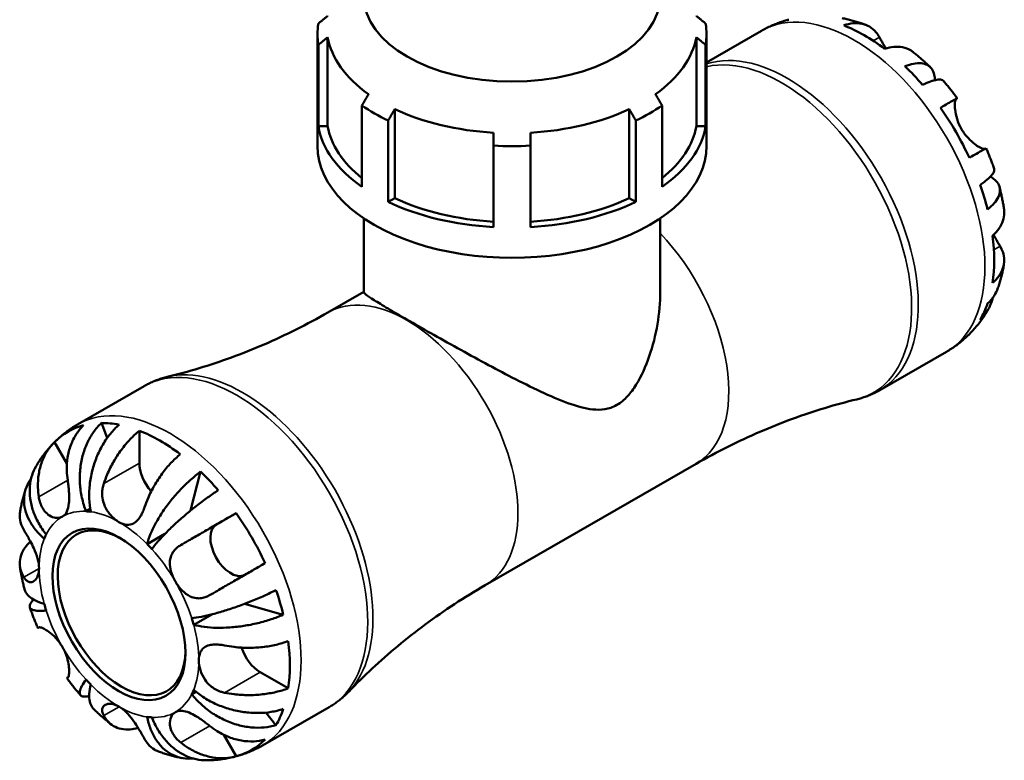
# Model space of a CAD drawing. Header units: millimetres. Extents: x 0 to 907, y 0 to 785.
# Tile 9 of 11: x 587 to 696, y 471 to 553. Entities that reach past the tile are written whole.
import ezdxf

# ---------------------------------------------------------------- set-up
doc = ezdxf.new("R2010")
doc.units = ezdxf.units.MM
doc.layers.add('Visible (ISO)', color=7, linetype='Continuous', lineweight=50)
doc.layers.add('Visible Narrow (ISO)', color=7, linetype='Continuous', lineweight=35)

msp = doc.modelspace()

# ---------------------------------------------------------------- linework, layer by layer
at = {"layer": 'Visible (ISO)'}
for p, q in [((663.143, 547.833), (669.218, 551.332)), ((620.093, 538.597), (620.093, 550.963)), ((621.221, 550.62), (621.221, 540.769)), ((662.015, 540.769), (662.015, 550.62)), ((663.143, 538.597), (663.143, 550.963)), ((620.191, 540.769), (620.191, 549.782)), ((663.045, 540.769), (663.045, 549.782)), ((625.017, 534.059), (625.017, 543.072)), ((628.645, 542.66), (628.645, 532.809)), ((654.591, 532.809), (654.591, 542.66)), ((658.219, 534.059), (658.219, 543.072)), ((621.221, 540.769), (620.191, 540.769)), ((627.916, 532.389), (627.916, 541.403)), ((655.32, 532.389), (655.32, 541.403)), ((663.045, 540.769), (662.015, 540.769)), ((639.568, 529.61), (639.568, 538.624)), ((643.668, 529.61), (643.668, 538.624)), ((628.645, 532.809), (627.916, 532.389)), ((655.32, 532.389), (654.591, 532.809)), ((625.218, 530.569), (625.218, 522.415)), ((658.018, 530.569), (658.018, 522.415)), ((621.255, 520.163), (625.218, 522.445)), ((682.309, 511.558), (689.678, 515.802)), ((593.558, 507.762), (600.927, 512.005)), ((596.839, 506.276), (596.191, 507.921)), ((600.394, 503.484), (600.394, 507.069)), ((592.379, 503.447), (591.014, 505.811)), ((638.646, 489.963), (661.981, 503.4)), ((606.063, 498.23), (607.169, 502.535)), ((594.489, 498.148), (594.954, 498.416)), ((608.906, 496.672), (611.099, 497.945)), ((601.25, 494.505), (603.212, 495.634)), ((616.312, 486.699), (612.007, 487.89)), ((606.401, 485.583), (608.4, 486.735)), ((616.859, 478.551), (613.758, 480.336)), ((606.185, 477.891), (606.651, 478.159)), ((614.018, 472.232), (621.387, 476.475)), ((615.503, 474.473), (614.395, 475.865)), ((611.099, 471.023), (609.722, 473.408))]:
    msp.add_line(p, q, dxfattribs=at)
for centre, major_axis, ratio, start_param, end_param in [((641.618, 555.153), (16.4, 0), 0.5758617, 3.1415927, 6.2831853), ((680.58, 534.218), (-10.15, 17.625), 0.5780931, 6.1271244, 6.13806), ((641.618, 550.963), (-21.525, 0), 0.5758617, 6.1878026, 6.378568), ((641.618, 550.963), (21.525, 0), 0.5758617, 6.1878026, 6.378568), ((680.58, 534.218), (-10.15, 17.625), 0.5780931, 5.3417263, 5.6577154), ((641.618, 551.801), (-20.5, 0), 0.5758617, 0.1001674, 0.6852307), ((641.618, 551.801), (20.5, 0), 0.5758617, 5.5979546, 6.1830179), ((680.58, 534.218), (-10.15, 17.625), 0.5780931, 5.0334599, 5.1805837), ((641.618, 550.963), (21.525, 0), 0.5758617, 3.8316082, 4.0223735), ((641.618, 551.801), (-20.5, 0), 0.5758617, 0.8855656, 1.4706289), ((641.618, 551.801), (-20.5, 0), 0.5758617, 1.6709637, 2.2560271), ((641.618, 550.963), (21.525, 0), 0.5758617, 5.4024045, 5.5931698), ((680.58, 534.218), (-10.15, 17.625), 0.5780931, 4.5563281, 4.8723173), ((641.618, 541.949), (-21.525, 0), 0.5758617, 0.0953827, 0.6900155), ((641.618, 541.949), (-20.5, 0), 0.5758617, 0.1001674, 0.6269887), ((641.618, 541.949), (20.5, 0), 0.5758617, 5.6561966, 6.1830179), ((641.618, 541.949), (21.525, 0), 0.5758617, 5.5931698, 6.1878026), ((641.618, 538.597), (-21.525, 0), 0.5758617, 0, 3.1415927), ((641.618, 550.963), (21.525, 0), 0.5758617, 4.6170063, 4.8077716), ((680.58, 534.218), (-10.15, 17.625), 0.5780931, 4.2480617, 4.3951855), ((641.618, 541.949), (20.5, 0), 0.5758617, 4.0271582, 4.6122216), ((641.618, 541.949), (20.5, 0), 0.5758617, 4.8125564, 5.3976197), ((641.618, 541.949), (21.525, 0), 0.5758617, 4.0223735, 4.6170063), ((641.618, 541.949), (21.525, 0), 0.5758617, 4.8077716, 5.4024045), ((680.58, 534.218), (-10.15, 17.625), 0.5780931, 3.7709299, 4.0869191), ((680.58, 534.218), (10.15, -17.625), 0.5780931, 0.3210709, 0.4681947), ((680.58, 534.218), (10.15, -17.625), 0.5780931, 0.1451253, 0.1599283), ((602.656, 489.345), (-10.15, 17.625), 0.5780931, 6.1271244, 6.4431136), ((602.656, 489.345), (-10.15, 17.625), 0.5780931, 5.818858, 5.9659818), ((602.656, 489.345), (10.15, -17.625), 0.5780931, 2.2001336, 2.5161228), ((602.656, 502.181), (-1.597, 2.773), 0.5780931, 0.7873319, 1.9236211), ((602.656, 489.345), (10.15, -17.625), 0.5780931, 1.8918672, 2.038991), ((598.131, 486.739), (-6.238, 10.832), 0.5780931, 5.8604145, 5.9244254), ((602.656, 489.345), (10.15, -17.625), 0.5780931, 1.4147354, 1.7307246), ((598.421, 486.906), (4.99, -8.666), 0.5780931, 2.3744779, 7.0503001), ((610.506, 493.901), (1.597, -2.773), 0.5780931, 3.1435264, 6.2192539), ((598.131, 486.739), (-6.238, 10.832), 0.5780931, 0.3626273, 0.4266383), ((598.131, 486.739), (6.238, -10.832), 0.5780931, 1.9334237, 1.9974346), ((602.656, 489.345), (10.15, -17.625), 0.5780931, 1.1064691, 1.2535929), ((598.131, 486.739), (-6.238, 10.832), 0.5780931, 1.1480255, 1.2120364), ((598.131, 486.739), (6.238, -10.832), 0.5780931, 1.1480255, 1.2120364), ((602.656, 489.345), (10.15, -17.625), 0.5780931, 0.6293373, 0.9453265), ((613.758, 482.952), (-1.597, 2.773), 0.5780931, 1.2145891, 2.3581282), ((598.131, 486.739), (-6.238, 10.832), 0.5780931, 1.9334237, 1.9974346), ((598.131, 486.739), (6.238, -10.832), 0.5780931, 0.3626273, 0.4266383), ((602.656, 489.345), (10.15, -17.625), 0.5780931, 0.3210709, 0.4681947), ((598.131, 486.739), (6.238, -10.832), 0.5780931, 5.8604145, 5.9244254), ((602.656, 489.345), (10.15, -17.625), 0.5780931, 6.1271244, 6.4431136)]:
    msp.add_ellipse(centre, major_axis=major_axis, ratio=ratio, start_param=start_param, end_param=end_param, dxfattribs=at)
msp.add_ellipse((598.131, 486.739), major_axis=(5.195, -9.021), ratio=0.5780931, dxfattribs=at)
for points, weights in [([(621.221, 552.981), (620.718, 552.573), (620.191, 552.143)], [1.53436807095, 1.50109242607, 1.46765641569]), ([(663.045, 552.143), (662.518, 552.573), (662.015, 552.981)], [1.46765641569, 1.50109242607, 1.53436807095]), ([(620.191, 549.782), (620.718, 550.212), (621.221, 550.62)], [1.46765641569, 1.50109242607, 1.53436807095]), ([(662.015, 550.62), (662.518, 550.212), (663.045, 549.782)], [1.53436807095, 1.50109242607, 1.46765641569]), ([(625.745, 544.33), (625.39, 543.717), (625.017, 543.072)], [1.53436807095, 1.50109242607, 1.46765641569]), ([(658.219, 543.072), (657.846, 543.717), (657.491, 544.33)], [1.46765641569, 1.50109242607, 1.53436807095]), ([(627.916, 541.403), (628.289, 542.047), (628.645, 542.66)], [1.46765641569, 1.50109242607, 1.53436807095]), ([(654.591, 542.66), (654.947, 542.047), (655.32, 541.403)], [1.53436807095, 1.50109242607, 1.46765641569]), ([(639.568, 540.055), (639.568, 539.357), (639.568, 538.624)], [1.53436807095, 1.50109242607, 1.46765641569]), ([(643.668, 538.624), (643.668, 539.357), (643.668, 540.055)], [1.46765641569, 1.50109242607, 1.53436807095])]:
    msp.add_rational_spline(points, weights, degree=2, dxfattribs=at)
for points, knots in [([(669.218, 551.332), (669.395, 551.433), (669.574, 551.531), (669.937, 551.716), (670.12, 551.804), (670.491, 551.971), (670.678, 552.049), (671.055, 552.196), (671.244, 552.265), (671.626, 552.393), (671.818, 552.452), (672.01, 552.506)], [5.49972085, 5.49972085, 5.49972085, 5.49972085, 5.52874591, 5.52874591, 5.55777097, 5.55777097, 5.58679603, 5.58679603, 5.61582108, 5.61582108, 5.64484614, 5.64484614, 5.64484614, 5.64484614]), ([(678.131, 552.734), (678.314, 552.699), (678.495, 552.661), (678.853, 552.58), (679.031, 552.536), (679.383, 552.442), (679.557, 552.393), (679.903, 552.288), (680.074, 552.233), (680.413, 552.118), (680.581, 552.058), (680.747, 551.996)], [5.96040276, 5.96040276, 5.96040276, 5.96040276, 5.99059331, 5.99059331, 6.02078385, 6.02078385, 6.0509744, 6.0509744, 6.08116494, 6.08116494, 6.11135549, 6.11135549, 6.11135549, 6.11135549]), ([(678.317, 551.942), (678.676, 552.063), (679.027, 552.136), (679.66, 552.196), (679.998, 552.184), (680.63, 552.056), (680.923, 551.94), (681.418, 551.648), (681.665, 551.444), (682.024, 551.024), (682.154, 550.832), (682.264, 550.63)], [0.1517835, 0.1517835, 0.1517835, 0.1517835, 0.29453183, 0.29453183, 0.44272575, 0.44272575, 0.59091966, 0.59091966, 0.74090906, 0.74090906, 0.84386421, 0.84386421, 0.84386421, 0.84386421]), ([(682.264, 550.63), (682.276, 550.609), (682.287, 550.588), (682.363, 550.451), (682.433, 550.325), (682.576, 550.076), (682.645, 549.957), (682.804, 549.689), (682.895, 549.538), (682.993, 549.384)], [-0.51941856, -0.51941856, -0.51941856, -0.51941856, -0.50814121, -0.50814121, -0.44746114, -0.44746114, -0.39689748, -0.39689748, -0.3384411, -0.3384411, -0.3384411, -0.3384411]), ([(685.996, 548.982), (685.897, 549.06), (685.796, 549.129), (685.449, 549.333), (685.156, 549.45), (684.524, 549.578), (684.185, 549.59), (683.552, 549.53), (683.202, 549.457), (682.842, 549.336)], [4.22406751, 4.22406751, 4.22406751, 4.22406751, 4.28512065, 4.28512065, 4.43331457, 4.43331457, 4.58150849, 4.58150849, 4.72425682, 4.72425682, 4.72425682, 4.72425682]), ([(685.996, 548.982), (686.128, 548.878), (686.259, 548.773), (686.518, 548.559), (686.646, 548.451), (686.901, 548.232), (687.027, 548.122), (687.277, 547.897), (687.401, 547.784), (687.647, 547.555), (687.768, 547.439), (687.889, 547.322)], [0.18155546, 0.18155546, 0.18155546, 0.18155546, 0.21125611, 0.21125611, 0.24095677, 0.24095677, 0.27065742, 0.27065742, 0.30035808, 0.30035808, 0.33005873, 0.33005873, 0.33005873, 0.33005873]), ([(685.092, 547.408), (685.436, 547.544), (685.763, 547.64), (686.333, 547.749), (686.627, 547.77), (687.154, 547.722), (687.386, 547.652), (687.756, 547.454), (687.928, 547.308), (688.192, 546.933), (688.285, 546.704), (688.376, 546.291), (688.399, 546.089), (688.401, 545.868)], [0.15177306, 0.15177306, 0.15177306, 0.15177306, 0.29590525, 0.29590525, 0.44401998, 0.44401998, 0.5921347, 0.5921347, 0.74055955, 0.74055955, 0.88898439, 0.88898439, 0.99729934, 0.99729934, 0.99729934, 0.99729934]), ([(689.346, 545.786), (689.292, 545.846), (689.216, 545.888), (689.006, 545.944), (688.837, 545.947), (688.419, 545.881), (688.17, 545.811), (687.668, 545.63), (687.37, 545.505), (687.045, 545.348)], [4.05864567, 4.05864567, 4.05864567, 4.05864567, 4.1676079, 4.1676079, 4.31572263, 4.31572263, 4.46383735, 4.46383735, 4.60796955, 4.60796955, 4.60796955, 4.60796955]), ([(689.346, 545.786), (689.453, 545.663), (689.559, 545.54), (689.77, 545.291), (689.874, 545.166), (690.08, 544.913), (690.182, 544.786), (690.384, 544.53), (690.484, 544.4), (690.681, 544.14), (690.779, 544.01), (690.876, 543.878)], [0.45462878, 0.45462878, 0.45462878, 0.45462878, 0.48331171, 0.48331171, 0.51199465, 0.51199465, 0.54067759, 0.54067759, 0.56936053, 0.56936053, 0.59804347, 0.59804347, 0.59804347, 0.59804347]), ([(689.022, 542.817), (689.329, 542.994), (689.601, 543.15), (690.047, 543.406), (690.26, 543.528), (690.59, 543.717), (690.709, 543.785), (690.852, 543.865), (690.887, 543.885), (690.862, 543.869), (690.829, 543.849), (690.777, 543.818)], [0.1517835, 0.1517835, 0.1517835, 0.1517835, 0.29453183, 0.29453183, 0.44272575, 0.44272575, 0.59091966, 0.59091966, 0.74090906, 0.74090906, 0.84386421, 0.84386421, 0.84386421, 0.84386421]), ([(690.777, 543.818), (690.755, 543.805), (690.734, 543.782), (690.687, 543.701), (690.664, 543.633), (690.629, 543.456), (690.617, 543.349), (690.606, 543.052), (690.614, 542.848), (690.675, 542.306), (690.744, 541.952), (690.978, 541.204), (691.144, 540.817), (691.355, 540.451)], [-0.51605321, -0.51605321, -0.51605321, -0.51605321, -0.46927389, -0.46927389, -0.40272959, -0.40272959, -0.33754407, -0.33754407, -0.24860938, -0.24860938, -0.12674173, -0.12674173, 0, 0, 0, 0]), ([(691.355, 540.451), (691.459, 540.271), (691.574, 540.096), (691.827, 539.754), (691.965, 539.588), (692.329, 539.198), (692.556, 538.994), (692.976, 538.669), (693.165, 538.545), (693.449, 538.389), (693.553, 538.341), (693.731, 538.277), (693.804, 538.26), (693.894, 538.254), (693.922, 538.256), (693.945, 538.262)], [0, 0, 0, 0, 0.0626039, 0.0626039, 0.12946018, 0.12946018, 0.23227607, 0.23227607, 0.32766079, 0.32766079, 0.39439512, 0.39439512, 0.45981717, 0.45981717, 0.49681463, 0.49681463, 0.49681463, 0.49681463]), ([(694.076, 538.335), (694.075, 538.336), (694.04, 538.316), (693.909, 538.242), (693.79, 538.175), (693.46, 537.986), (693.247, 537.864), (692.801, 537.608), (692.529, 537.451), (692.222, 537.275)], [4.15891891, 4.15891891, 4.15891891, 4.15891891, 4.28512034, 4.28512034, 4.43331426, 4.43331426, 4.58150818, 4.58150818, 4.72425651, 4.72425651, 4.72425651, 4.72425651]), ([(694.076, 538.335), (694.142, 538.186), (694.206, 538.036), (694.333, 537.734), (694.394, 537.583), (694.516, 537.28), (694.575, 537.128), (694.691, 536.824), (694.747, 536.671), (694.857, 536.364), (694.911, 536.21), (694.964, 536.056)], [0.97277761, 0.97277761, 0.97277761, 0.97277761, 1.00145925, 1.00145925, 1.0301409, 1.0301409, 1.05882254, 1.05882254, 1.08750419, 1.08750419, 1.11618583, 1.11618583, 1.11618583, 1.11618583]), ([(693.426, 534.296), (693.725, 534.498), (693.983, 534.692), (694.392, 535.034), (694.578, 535.213), (694.846, 535.539), (694.928, 535.686), (694.987, 535.894), (694.989, 535.98), (694.963, 536.056)], [0.15177306, 0.15177306, 0.15177306, 0.15177306, 0.29590525, 0.29590525, 0.44401998, 0.44401998, 0.5921347, 0.5921347, 0.70156575, 0.70156575, 0.70156575, 0.70156575]), ([(694.55, 535.197), (694.748, 535.082), (694.917, 534.959), (695.232, 534.672), (695.383, 534.479), (695.574, 534.065), (695.614, 533.844), (695.599, 533.427), (695.543, 533.192), (695.32, 532.715), (695.153, 532.472), (694.772, 532.035), (694.526, 531.8), (694.235, 531.572)], [3.75911612, 3.75911612, 3.75911612, 3.75911612, 3.8707582, 3.8707582, 4.01918305, 4.01918305, 4.16760789, 4.16760789, 4.31572262, 4.31572262, 4.46383734, 4.46383734, 4.60796954, 4.60796954, 4.60796954, 4.60796954]), ([(695.565, 534.027), (695.607, 533.864), (695.646, 533.701), (695.722, 533.374), (695.758, 533.21), (695.828, 532.881), (695.861, 532.717), (695.923, 532.387), (695.953, 532.222), (696.008, 531.891), (696.034, 531.725), (696.058, 531.559)], [1.24071186, 1.24071186, 1.24071186, 1.24071186, 1.27040072, 1.27040072, 1.30008959, 1.30008959, 1.32977845, 1.32977845, 1.35946732, 1.35946732, 1.38915618, 1.38915618, 1.38915618, 1.38915618]), ([(694.782, 528.656), (695.067, 528.906), (695.306, 529.172), (695.675, 529.688), (695.835, 529.986), (696.042, 530.595), (696.088, 530.906), (696.085, 531.309), (696.076, 531.433), (696.058, 531.559)], [0.1517835, 0.1517835, 0.1517835, 0.1517835, 0.29453183, 0.29453183, 0.44272575, 0.44272575, 0.59091966, 0.59091966, 0.65300017, 0.65300017, 0.65300017, 0.65300017]), ([(694.9, 528.762), (694.984, 528.602), (695.068, 528.449), (695.242, 528.137), (695.332, 527.982), (695.492, 527.709), (695.563, 527.59), (695.629, 527.482)], [-1.87722442, -1.87722442, -1.87722442, -1.87722442, -1.81973063, -1.81973063, -1.75376732, -1.75376732, -1.69399568, -1.69399568, -1.69399568, -1.69399568]), ([(695.629, 527.482), (695.748, 527.287), (695.849, 527.079), (696.032, 526.56), (696.084, 526.246), (696.088, 525.673), (696.042, 525.363), (695.835, 524.754), (695.675, 524.456), (695.306, 523.939), (695.067, 523.673), (694.782, 523.424)], [4.03217579, 4.03217579, 4.03217579, 4.03217579, 4.13513094, 4.13513094, 4.28512034, 4.28512034, 4.43331426, 4.43331426, 4.58150818, 4.58150818, 4.72425651, 4.72425651, 4.72425651, 4.72425651]), ([(696.051, 525.505), (696.022, 525.33), (695.99, 525.155), (695.921, 524.804), (695.883, 524.629), (695.802, 524.278), (695.758, 524.102), (695.664, 523.751), (695.614, 523.575), (695.506, 523.224), (695.449, 523.049), (695.388, 522.874)], [1.74274803, 1.74274803, 1.74274803, 1.74274803, 1.77292486, 1.77292486, 1.80310169, 1.80310169, 1.83327852, 1.83327852, 1.86345535, 1.86345535, 1.89363218, 1.89363218, 1.89363218, 1.89363218]), ([(625.218, 522.415), (625.218, 522.358), (625.301, 522.263), (625.675, 521.971), (625.967, 521.773), (626.772, 521.264), (627.286, 520.951), (628.516, 520.221), (629.233, 519.804), (630.81, 518.895), (631.69, 518.394), (633.568, 517.334), (634.565, 516.776), (636.599, 515.651), (637.636, 515.083), (639.674, 513.986), (640.674, 513.457), (642.676, 512.425), (643.74, 511.893), (645.817, 510.92), (646.83, 510.478), (648.768, 509.775), (649.686, 509.51), (651.022, 509.377), (651.46, 509.378), (652.335, 509.521), (652.772, 509.663), (653.657, 510.172), (654.045, 510.505), (654.749, 511.271), (655.065, 511.705), (655.936, 513.109), (656.414, 514.178), (657.203, 516.452), (657.507, 517.651), (657.915, 520.055), (658.018, 521.26), (658.018, 522.415)], [1.5009034, 1.5009034, 1.5009034, 1.5009034, 1.8355248, 1.8355248, 2.1701463, 2.1701463, 2.5047677, 2.5047677, 2.8393892, 2.8393892, 3.1740107, 3.1740107, 3.5086321, 3.5086321, 3.8432536, 3.8432536, 4.177875, 4.177875, 4.5531009, 4.5531009, 4.9283267, 4.9283267, 5.3035526, 5.3035526, 5.4911655, 5.4911655, 5.6787784, 5.6787784, 5.8663913, 5.8663913, 6.0540042, 6.0540042, 6.4292301, 6.4292301, 6.8044559, 6.8044559, 7.1796818, 7.1796818, 7.1796818, 7.1796818]), ([(694.235, 521.138), (694.526, 521.41), (694.772, 521.709), (695.129, 522.262), (695.279, 522.56), (695.388, 522.874)], [0.15177306, 0.15177306, 0.15177306, 0.15177306, 0.29590525, 0.29590525, 0.42587686, 0.42587686, 0.42587686, 0.42587686]), ([(694.821, 521.798), (694.789, 521.668), (694.753, 521.539), (694.578, 521), (694.392, 520.612), (693.983, 519.96), (693.725, 519.635), (693.426, 519.346)], [4.27003476, 4.27003476, 4.27003476, 4.27003476, 4.31572262, 4.31572262, 4.46383734, 4.46383734, 4.60796954, 4.60796954, 4.60796954, 4.60796954]), ([(621.255, 520.163), (620.105, 519.501), (618.935, 518.872), (616.573, 517.687), (615.379, 517.131), (612.983, 516.098), (611.781, 515.62), (609.383, 514.743), (608.186, 514.345), (605.815, 513.626), (604.64, 513.306), (603.482, 513.024)], [5.49972085, 5.49972085, 5.49972085, 5.49972085, 5.53310701, 5.53310701, 5.56649318, 5.56649318, 5.59987934, 5.59987934, 5.6332655, 5.6332655, 5.66665166, 5.66665166, 5.66665166, 5.66665166]), ([(694.279, 520.438), (694.173, 520.255), (694.063, 520.074), (693.832, 519.715), (693.711, 519.537), (693.46, 519.185), (693.329, 519.011), (693.057, 518.669), (692.916, 518.5), (692.624, 518.168), (692.472, 518.006), (692.316, 517.846)], [2.03526257, 2.03526257, 2.03526257, 2.03526257, 2.0677971, 2.0677971, 2.10033163, 2.10033163, 2.13286616, 2.13286616, 2.16540069, 2.16540069, 2.19793522, 2.19793522, 2.19793522, 2.19793522]), ([(692.096, 517.627), (691.952, 517.488), (691.805, 517.352), (691.503, 517.086), (691.348, 516.956), (691.031, 516.704), (690.87, 516.582), (690.54, 516.345), (690.371, 516.23), (690.029, 516.01), (689.855, 515.904), (689.678, 515.802)], [2.21300291, 2.21300291, 2.21300291, 2.21300291, 2.24202797, 2.24202797, 2.27105302, 2.27105302, 2.30007808, 2.30007808, 2.32910314, 2.32910314, 2.3581282, 2.3581282, 2.3581282, 2.3581282]), ([(600.927, 512.005), (601.086, 512.097), (601.249, 512.185), (601.579, 512.35), (601.746, 512.428), (602.084, 512.574), (602.255, 512.642), (602.601, 512.768), (602.775, 512.826), (603.127, 512.933), (603.304, 512.981), (603.482, 513.024)], [5.49972085, 5.49972085, 5.49972085, 5.49972085, 5.53310701, 5.53310701, 5.56649318, 5.56649318, 5.59987934, 5.59987934, 5.6332655, 5.6332655, 5.66665166, 5.66665166, 5.66665166, 5.66665166]), ([(682.309, 511.558), (682.15, 511.466), (681.987, 511.379), (681.657, 511.214), (681.49, 511.136), (681.152, 510.99), (680.981, 510.922), (680.635, 510.795), (680.461, 510.737), (680.11, 510.631), (679.933, 510.582), (679.755, 510.539)], [2.3581282, 2.3581282, 2.3581282, 2.3581282, 2.39151436, 2.39151436, 2.42490052, 2.42490052, 2.45828669, 2.45828669, 2.49167285, 2.49167285, 2.52505901, 2.52505901, 2.52505901, 2.52505901]), ([(661.981, 503.4), (663.131, 504.063), (664.301, 504.692), (666.663, 505.876), (667.857, 506.432), (670.253, 507.466), (671.455, 507.944), (673.853, 508.82), (675.05, 509.219), (677.421, 509.937), (678.596, 510.257), (679.755, 510.539)], [2.3581282, 2.3581282, 2.3581282, 2.3581282, 2.39151436, 2.39151436, 2.42490052, 2.42490052, 2.45828669, 2.45828669, 2.49167285, 2.49167285, 2.52505901, 2.52505901, 2.52505901, 2.52505901]), ([(591.14, 505.936), (591.284, 506.076), (591.431, 506.212), (591.733, 506.478), (591.888, 506.607), (592.205, 506.859), (592.366, 506.982), (592.696, 507.219), (592.865, 507.333), (593.207, 507.554), (593.381, 507.66), (593.558, 507.762)], [5.35459556, 5.35459556, 5.35459556, 5.35459556, 5.38362062, 5.38362062, 5.41264568, 5.41264568, 5.44167074, 5.44167074, 5.47069579, 5.47069579, 5.49972085, 5.49972085, 5.49972085, 5.49972085]), ([(594.214, 507.668), (593.904, 507.367), (593.629, 507.025), (593.181, 506.33), (592.969, 505.913), (592.639, 505.022), (592.521, 504.548), (592.382, 503.651), (592.348, 503.145), (592.375, 502.284), (592.408, 501.934), (592.459, 501.597)], [0.15181312, 0.15181312, 0.15181312, 0.15181312, 0.29606056, 0.29606056, 0.44503351, 0.44503351, 0.59400646, 0.59400646, 0.74323773, 0.74323773, 0.84387145, 0.84387145, 0.84387145, 0.84387145]), ([(594.489, 498.148), (594.311, 498.601), (594.15, 499.115), (593.918, 500.169), (593.846, 500.708), (593.785, 501.697), (593.79, 502.238), (593.891, 503.299), (593.987, 503.821), (594.23, 504.742), (594.399, 505.228), (594.817, 506.137), (595.066, 506.562), (595.568, 507.268), (595.866, 507.616), (596.191, 507.921)], [3.5727317, 3.5727317, 3.5727317, 3.5727317, 3.721745, 3.721745, 3.8707582, 3.8707582, 4.019183, 4.019183, 4.1676079, 4.1676079, 4.3157226, 4.3157226, 4.4638373, 4.4638373, 4.6079695, 4.6079695, 4.6079695, 4.6079695]), ([(598.144, 507.732), (597.799, 507.428), (597.472, 507.082), (596.901, 506.381), (596.607, 505.961), (596.08, 505.06), (595.848, 504.581), (595.478, 503.671), (595.307, 503.158), (595.043, 502.113), (594.95, 501.581), (594.845, 500.609), (594.823, 500.079), (594.862, 499.045), (594.924, 498.541), (595.012, 498.097)], [0.1517782, 0.1517782, 0.1517782, 0.1517782, 0.2961697, 0.2961697, 0.444417, 0.444417, 0.5926644, 0.5926644, 0.7409572, 0.7409572, 0.88925, 0.88925, 1.0381304, 1.0381304, 1.1870109, 1.1870109, 1.1870109, 1.1870109]), ([(596.446, 501.211), (596.556, 501.539), (596.687, 501.882), (597.045, 502.715), (597.292, 503.203), (597.787, 504.065), (598.08, 504.518), (598.712, 505.374), (599.051, 505.776), (599.684, 506.445), (600.034, 506.776), (600.394, 507.069)], [4.03217579, 4.03217579, 4.03217579, 4.03217579, 4.13513094, 4.13513094, 4.28512034, 4.28512034, 4.43331426, 4.43331426, 4.58150818, 4.58150818, 4.72425651, 4.72425651, 4.72425651, 4.72425651]), ([(588.957, 503.126), (589.063, 503.308), (589.173, 503.49), (589.404, 503.849), (589.525, 504.027), (589.776, 504.379), (589.907, 504.552), (590.179, 504.895), (590.32, 505.064), (590.612, 505.395), (590.764, 505.558), (590.92, 505.717)], [5.17685522, 5.17685522, 5.17685522, 5.17685522, 5.20938975, 5.20938975, 5.24192428, 5.24192428, 5.27445881, 5.27445881, 5.30699334, 5.30699334, 5.33952787, 5.33952787, 5.33952787, 5.33952787]), ([(589.259, 499.74), (589.207, 500.084), (589.174, 500.443), (589.149, 501.313), (589.184, 501.821), (589.327, 502.718), (589.446, 503.188), (589.777, 504.073), (589.989, 504.487), (590.435, 505.175), (590.707, 505.513), (591.014, 505.811)], [4.03217579, 4.03217579, 4.03217579, 4.03217579, 4.13513094, 4.13513094, 4.28512034, 4.28512034, 4.43331426, 4.43331426, 4.58150818, 4.58150818, 4.72425651, 4.72425651, 4.72425651, 4.72425651]), ([(604.919, 504.463), (604.556, 504.167), (604.202, 503.832), (603.564, 503.156), (603.224, 502.752), (602.591, 501.89), (602.297, 501.433), (601.804, 500.57), (601.559, 500.085), (601.207, 499.261), (601.08, 498.926), (600.972, 498.605)], [0.15181312, 0.15181312, 0.15181312, 0.15181312, 0.29606056, 0.29606056, 0.44503351, 0.44503351, 0.59400646, 0.59400646, 0.74323773, 0.74323773, 0.84387145, 0.84387145, 0.84387145, 0.84387145]), ([(588.958, 503.126), (588.788, 502.832), (588.638, 502.5), (588.39, 501.74), (588.308, 501.305), (588.24, 500.485), (588.249, 500.025), (588.372, 499.094), (588.488, 498.623), (588.778, 497.767), (588.98, 497.303), (589.479, 496.404), (589.775, 495.968), (590.077, 495.588)], [0.31864037, 0.31864037, 0.31864037, 0.31864037, 0.44401998, 0.44401998, 0.5921347, 0.5921347, 0.74055955, 0.74055955, 0.88898439, 0.88898439, 1.03799762, 1.03799762, 1.18701084, 1.18701084, 1.18701084, 1.18701084]), ([(601.25, 494.505), (601.338, 494.847), (601.469, 495.241), (601.806, 496.06), (602.012, 496.484), (602.443, 497.27), (602.705, 497.704), (603.288, 498.567), (603.607, 498.996), (604.225, 499.762), (604.58, 500.171), (605.319, 500.948), (605.702, 501.317), (606.405, 501.94), (606.787, 502.254), (607.169, 502.535)], [3.5727317, 3.5727317, 3.5727317, 3.5727317, 3.721745, 3.721745, 3.8707582, 3.8707582, 4.019183, 4.019183, 4.1676079, 4.1676079, 4.3157226, 4.3157226, 4.4638373, 4.4638373, 4.6079695, 4.6079695, 4.6079695, 4.6079695]), ([(589.861, 495.108), (589.521, 495.406), (589.184, 495.751), (588.605, 496.473), (588.364, 496.85), (588.005, 497.553), (587.853, 497.943), (587.662, 498.725), (587.622, 499.116), (587.637, 499.819), (587.693, 500.196), (587.916, 500.919), (588.083, 501.265), (588.319, 501.631), (588.366, 501.699), (588.415, 501.766)], [3.57273175, 3.57273175, 3.57273175, 3.57273175, 3.72174497, 3.72174497, 3.8707582, 3.8707582, 4.01918305, 4.01918305, 4.16760789, 4.16760789, 4.31572262, 4.31572262, 4.46383734, 4.46383734, 4.49702571, 4.49702571, 4.49702571, 4.49702571]), ([(592.459, 501.597), (592.481, 501.448), (592.503, 501.296), (592.549, 500.923), (592.572, 500.702), (592.607, 500.264), (592.619, 500.05), (592.63, 499.555), (592.622, 499.283), (592.561, 498.684), (592.492, 498.383), (592.258, 497.88), (592.092, 497.687), (591.881, 497.565)], [-0.51605321, -0.51605321, -0.51605321, -0.51605321, -0.46927389, -0.46927389, -0.40272959, -0.40272959, -0.33754407, -0.33754407, -0.24860938, -0.24860938, -0.12674173, -0.12674173, 0, 0, 0, 0]), ([(598.131, 496.959), (597.967, 497.053), (597.803, 497.168), (597.469, 497.447), (597.301, 497.614), (596.891, 498.103), (596.675, 498.452), (596.417, 499.091), (596.343, 499.359), (596.277, 499.811), (596.265, 499.989), (596.27, 500.335), (596.284, 500.5), (596.341, 500.85), (596.387, 501.033), (596.446, 501.211)], [0, 0, 0, 0, 0.06960453, 0.06960453, 0.14559569, 0.14559569, 0.26884906, 0.26884906, 0.35168426, 0.35168426, 0.40551291, 0.40551291, 0.45571277, 0.45571277, 0.51333093, 0.51333093, 0.51333093, 0.51333093]), ([(587.185, 498.058), (587.214, 498.233), (587.246, 498.409), (587.315, 498.759), (587.353, 498.935), (587.434, 499.286), (587.478, 499.462), (587.572, 499.813), (587.622, 499.988), (587.73, 500.339), (587.787, 500.515), (587.848, 500.69)], [4.88434068, 4.88434068, 4.88434068, 4.88434068, 4.91451751, 4.91451751, 4.94469434, 4.94469434, 4.97487117, 4.97487117, 5.005048, 5.005048, 5.03522484, 5.03522484, 5.03522484, 5.03522484]), ([(609.122, 500.475), (608.72, 500.213), (608.308, 499.93), (607.537, 499.377), (607.107, 499.056), (606.259, 498.393), (605.84, 498.051), (605.096, 497.418), (604.701, 497.07), (603.956, 496.38), (603.607, 496.038), (603.011, 495.429), (602.71, 495.104), (602.18, 494.49), (601.951, 494.2), (601.773, 493.953)], [0.1517782, 0.1517782, 0.1517782, 0.1517782, 0.2961697, 0.2961697, 0.444417, 0.444417, 0.5926644, 0.5926644, 0.7409572, 0.7409572, 0.88925, 0.88925, 1.0381304, 1.0381304, 1.1870109, 1.1870109, 1.1870109, 1.1870109]), ([(591.881, 497.565), (591.777, 497.504), (591.662, 497.461), (591.409, 497.411), (591.271, 497.407), (590.908, 497.453), (590.68, 497.534), (590.26, 497.793), (590.071, 497.961), (589.787, 498.315), (589.683, 498.479), (589.505, 498.831), (589.432, 499.018), (589.324, 499.384), (589.286, 499.56), (589.259, 499.74)], [0, 0, 0, 0, 0.0626039, 0.0626039, 0.12946018, 0.12946018, 0.23227607, 0.23227607, 0.32766079, 0.32766079, 0.39439512, 0.39439512, 0.45981717, 0.45981717, 0.51643089, 0.51643089, 0.51643089, 0.51643089]), ([(587.186, 498.058), (587.16, 497.903), (587.149, 497.751), (587.152, 497.318), (587.204, 497.004), (587.387, 496.485), (587.488, 496.277), (587.607, 496.081)], [0.51517699, 0.51517699, 0.51517699, 0.51517699, 0.59091966, 0.59091966, 0.74090906, 0.74090906, 0.84386421, 0.84386421, 0.84386421, 0.84386421]), ([(600.972, 498.605), (600.96, 498.571), (600.949, 498.537), (600.873, 498.324), (600.803, 498.151), (600.66, 497.851), (600.591, 497.722), (600.432, 497.463), (600.341, 497.336), (600.085, 497.042), (599.915, 496.901), (599.504, 496.687), (599.262, 496.64), (598.724, 496.684), (598.43, 496.786), (598.131, 496.959)], [-0.51941856, -0.51941856, -0.51941856, -0.51941856, -0.50814121, -0.50814121, -0.44746114, -0.44746114, -0.39689748, -0.39689748, -0.33842903, -0.33842903, -0.24344262, -0.24344262, -0.12683785, -0.12683785, 0, 0, 0, 0]), ([(604.959, 494.399), (605.231, 494.556), (605.525, 494.726), (606.267, 495.155), (606.725, 495.42), (607.573, 495.91), (608.041, 496.18), (608.973, 496.718), (609.438, 496.987), (610.258, 497.46), (610.687, 497.707), (611.099, 497.945)], [4.03217579, 4.03217579, 4.03217579, 4.03217579, 4.13513094, 4.13513094, 4.28512034, 4.28512034, 4.43331426, 4.43331426, 4.58150818, 4.58150818, 4.72425651, 4.72425651, 4.72425651, 4.72425651]), ([(587.607, 496.081), (587.657, 495.999), (587.71, 495.911), (587.851, 495.674), (587.941, 495.519), (588.128, 495.189), (588.223, 495.015), (588.45, 494.586), (588.58, 494.326), (588.87, 493.688), (589.017, 493.31), (589.232, 492.55), (589.292, 492.175), (589.292, 491.829)], [-0.5159245, -0.5159245, -0.5159245, -0.5159245, -0.47074715, -0.47074715, -0.40311077, -0.40311077, -0.33740557, -0.33740557, -0.24866964, -0.24866964, -0.12673966, -0.12673966, 0, 0, 0, 0]), ([(587.607, 490.849), (587.488, 491.044), (587.387, 491.253), (587.204, 491.771), (587.152, 492.086), (587.148, 492.658), (587.194, 492.969), (587.401, 493.578), (587.561, 493.876), (587.904, 494.356), (588.103, 494.583), (588.336, 494.801)], [4.03217579, 4.03217579, 4.03217579, 4.03217579, 4.13513094, 4.13513094, 4.28512034, 4.28512034, 4.43331426, 4.43331426, 4.58150818, 4.58150818, 4.70410332, 4.70410332, 4.70410332, 4.70410332]), ([(604.381, 490.366), (604.277, 490.547), (604.183, 490.733), (604.014, 491.124), (603.941, 491.329), (603.8, 491.848), (603.756, 492.158), (603.771, 492.736), (603.823, 492.999), (603.988, 493.416), (604.077, 493.576), (604.294, 493.869), (604.42, 494.002), (604.683, 494.224), (604.817, 494.317), (604.959, 494.399)], [0, 0, 0, 0, 0.0626039, 0.0626039, 0.12946018, 0.12946018, 0.23227607, 0.23227607, 0.32766079, 0.32766079, 0.39439512, 0.39439512, 0.45981717, 0.45981717, 0.51643089, 0.51643089, 0.51643089, 0.51643089]), ([(587.671, 489.536), (587.63, 489.699), (587.59, 489.863), (587.514, 490.19), (587.478, 490.354), (587.408, 490.682), (587.375, 490.847), (587.313, 491.177), (587.283, 491.342), (587.228, 491.673), (587.202, 491.839), (587.178, 492.005)], [4.38230451, 4.38230451, 4.38230451, 4.38230451, 4.41199338, 4.41199338, 4.44168224, 4.44168224, 4.47137111, 4.47137111, 4.50105997, 4.50105997, 4.53074884, 4.53074884, 4.53074884, 4.53074884]), ([(589.292, 491.829), (589.292, 491.499), (589.237, 491.202), (589.05, 490.75), (588.933, 490.584), (588.669, 490.365), (588.527, 490.308), (588.283, 490.301), (588.183, 490.323), (587.994, 490.414), (587.904, 490.481), (587.744, 490.647), (587.673, 490.741), (587.607, 490.849)], [-2.21111993, -2.21111993, -2.21111993, -2.21111993, -2.0898399, -2.0898399, -1.98614814, -1.98614814, -1.88775858, -1.88775858, -1.81973063, -1.81973063, -1.75376732, -1.75376732, -1.69399568, -1.69399568, -1.69399568, -1.69399568]), ([(614.299, 492.402), (613.887, 492.165), (613.458, 491.917), (612.638, 491.444), (612.173, 491.176), (611.241, 490.637), (610.773, 490.367), (609.925, 489.878), (609.467, 489.613), (608.725, 489.184), (608.431, 489.014), (608.159, 488.856)], [0.1517835, 0.1517835, 0.1517835, 0.1517835, 0.29453183, 0.29453183, 0.44272575, 0.44272575, 0.59091966, 0.59091966, 0.74090906, 0.74090906, 0.84386421, 0.84386421, 0.84386421, 0.84386421]), ([(608.159, 488.856), (608.041, 488.788), (607.92, 488.729), (607.62, 488.609), (607.44, 488.559), (607.078, 488.506), (606.899, 488.502), (606.476, 488.547), (606.237, 488.616), (605.688, 488.876), (605.393, 489.099), (604.842, 489.662), (604.592, 490), (604.381, 490.366)], [-0.51605321, -0.51605321, -0.51605321, -0.51605321, -0.46927389, -0.46927389, -0.40272959, -0.40272959, -0.33754407, -0.33754407, -0.24860938, -0.24860938, -0.12674173, -0.12674173, 0, 0, 0, 0]), ([(587.671, 489.537), (587.692, 489.454), (587.721, 489.372), (587.853, 489.085), (588.005, 488.891), (588.364, 488.563), (588.605, 488.399), (589.184, 488.112), (589.521, 487.989), (589.861, 487.895)], [0.68314929, 0.68314929, 0.68314929, 0.68314929, 0.74055955, 0.74055955, 0.88898439, 0.88898439, 1.03799762, 1.03799762, 1.18701084, 1.18701084, 1.18701084, 1.18701084]), ([(606.185, 486.312), (606.487, 486.344), (606.852, 486.399), (607.649, 486.553), (608.08, 486.652), (608.906, 486.865), (609.377, 486.998), (610.347, 487.299), (610.846, 487.468), (611.766, 487.797), (612.272, 487.988), (613.269, 488.391), (613.761, 488.602), (614.625, 488.993), (615.076, 489.207), (615.503, 489.423)], [3.5727317, 3.5727317, 3.5727317, 3.5727317, 3.721745, 3.721745, 3.8707582, 3.8707582, 4.019183, 4.019183, 4.1676079, 4.1676079, 4.3157226, 4.3157226, 4.4638373, 4.4638373, 4.6079695, 4.6079695, 4.6079695, 4.6079695]), ([(623.551, 478.174), (624.376, 479.034), (625.243, 479.89), (627.054, 481.58), (627.999, 482.415), (629.961, 484.049), (630.978, 484.849), (633.075, 486.403), (634.154, 487.156), (636.365, 488.605), (637.496, 489.3), (638.646, 489.963)], [2.19119739, 2.19119739, 2.19119739, 2.19119739, 2.22458355, 2.22458355, 2.25796971, 2.25796971, 2.29135587, 2.29135587, 2.32474204, 2.32474204, 2.3581282, 2.3581282, 2.3581282, 2.3581282]), ([(590.077, 487.166), (589.775, 487.134), (589.479, 487.119), (588.98, 487.137), (588.778, 487.17), (588.488, 487.265), (588.372, 487.337), (588.249, 487.523), (588.24, 487.638), (588.308, 487.877), (588.39, 488.024), (588.572, 488.245), (588.627, 488.306), (588.686, 488.367)], [3.57273175, 3.57273175, 3.57273175, 3.57273175, 3.72174497, 3.72174497, 3.8707582, 3.8707582, 4.01918305, 4.01918305, 4.16760789, 4.16760789, 4.31572262, 4.31572262, 4.36862927, 4.36862927, 4.36862927, 4.36862927]), ([(589.16, 485.228), (589.094, 485.378), (589.03, 485.528), (588.904, 485.829), (588.842, 485.98), (588.721, 486.283), (588.661, 486.435), (588.546, 486.74), (588.489, 486.893), (588.379, 487.199), (588.325, 487.353), (588.272, 487.507)], [4.11437026, 4.11437026, 4.11437026, 4.11437026, 4.14305191, 4.14305191, 4.17173355, 4.17173355, 4.2004152, 4.2004152, 4.22909684, 4.22909684, 4.25777849, 4.25777849, 4.25777849, 4.25777849]), ([(616.312, 486.699), (615.877, 486.51), (615.414, 486.335), (614.523, 486.04), (614.011, 485.892), (612.969, 485.641), (612.437, 485.538), (611.465, 485.386), (610.934, 485.324), (609.896, 485.25), (609.389, 485.239), (608.494, 485.258), (608.023, 485.291), (607.147, 485.406), (606.741, 485.489), (606.401, 485.583)], [0.1517731, 0.1517731, 0.1517731, 0.1517731, 0.2959053, 0.2959053, 0.44402, 0.44402, 0.5921347, 0.5921347, 0.7405595, 0.7405595, 0.8889844, 0.8889844, 1.0379976, 1.0379976, 1.1870108, 1.1870108, 1.1870108, 1.1870108]), ([(589.291, 485.301), (589.279, 485.294), (589.267, 485.287), (589.184, 485.241), (589.149, 485.221), (589.174, 485.237), (589.207, 485.257), (589.259, 485.288)], [0.56855925, 0.56855925, 0.56855925, 0.56855925, 0.59091966, 0.59091966, 0.74090906, 0.74090906, 0.84386421, 0.84386421, 0.84386421, 0.84386421]), ([(589.259, 485.288), (589.281, 485.301), (589.312, 485.308), (589.405, 485.309), (589.475, 485.295), (589.645, 485.238), (589.743, 485.195), (590.005, 485.057), (590.177, 484.95), (590.616, 484.627), (590.887, 484.391), (591.418, 483.815), (591.67, 483.478), (591.881, 483.112)], [-0.51605321, -0.51605321, -0.51605321, -0.51605321, -0.46927389, -0.46927389, -0.40272959, -0.40272959, -0.33754407, -0.33754407, -0.24860938, -0.24860938, -0.12674173, -0.12674173, 0, 0, 0, 0]), ([(609.811, 483.295), (610.15, 483.227), (610.512, 483.169), (611.412, 483.063), (611.958, 483.033), (612.952, 483.031), (613.492, 483.057), (614.549, 483.176), (615.066, 483.268), (615.963, 483.481), (616.425, 483.619), (616.859, 483.783)], [4.03217579, 4.03217579, 4.03217579, 4.03217579, 4.13513094, 4.13513094, 4.28512034, 4.28512034, 4.43331426, 4.43331426, 4.58150818, 4.58150818, 4.72425651, 4.72425651, 4.72425651, 4.72425651]), ([(591.881, 483.112), (591.985, 482.932), (592.079, 482.745), (592.25, 482.355), (592.324, 482.151), (592.48, 481.642), (592.543, 481.342), (592.616, 480.815), (592.628, 480.588), (592.622, 480.263), (592.612, 480.149), (592.58, 479.962), (592.559, 479.889), (592.511, 479.792), (592.486, 479.761), (592.459, 479.745)], [0, 0, 0, 0, 0.0626039, 0.0626039, 0.12946018, 0.12946018, 0.23227607, 0.23227607, 0.32766079, 0.32766079, 0.39439512, 0.39439512, 0.45981717, 0.45981717, 0.51643089, 0.51643089, 0.51643089, 0.51643089]), ([(606.97, 481.649), (606.97, 481.98), (607.023, 482.275), (607.226, 482.737), (607.361, 482.912), (607.707, 483.179), (607.911, 483.272), (608.313, 483.37), (608.491, 483.393), (608.865, 483.408), (609.058, 483.4), (609.438, 483.362), (609.623, 483.333), (609.811, 483.295)], [-2.21111993, -2.21111993, -2.21111993, -2.21111993, -2.0898399, -2.0898399, -1.98614814, -1.98614814, -1.88775858, -1.88775858, -1.81973063, -1.81973063, -1.75376732, -1.75376732, -1.69399568, -1.69399568, -1.69399568, -1.69399568]), ([(609.811, 478.063), (609.668, 478.092), (609.527, 478.129), (609.18, 478.247), (608.977, 478.337), (608.597, 478.556), (608.419, 478.682), (608.031, 479.019), (607.834, 479.24), (607.435, 479.816), (607.263, 480.179), (607.028, 480.927), (606.97, 481.304), (606.97, 481.649)], [-0.5159245, -0.5159245, -0.5159245, -0.5159245, -0.47074715, -0.47074715, -0.40311077, -0.40311077, -0.33740557, -0.33740557, -0.24866964, -0.24866964, -0.12673966, -0.12673966, 0, 0, 0, 0]), ([(592.459, 479.745), (592.407, 479.715), (592.374, 479.695), (592.361, 479.687), (592.36, 479.686), (592.36, 479.686)], [4.03217579, 4.03217579, 4.03217579, 4.03217579, 4.13513094, 4.13513094, 4.15917598, 4.15917598, 4.15917598, 4.15917598]), ([(593.89, 477.778), (593.783, 477.9), (593.677, 478.024), (593.466, 478.272), (593.362, 478.398), (593.156, 478.65), (593.054, 478.778), (592.852, 479.034), (592.752, 479.163), (592.555, 479.423), (592.457, 479.554), (592.36, 479.686)], [3.59622143, 3.59622143, 3.59622143, 3.59622143, 3.62490437, 3.62490437, 3.65358731, 3.65358731, 3.68227024, 3.68227024, 3.71095318, 3.71095318, 3.73963612, 3.73963612, 3.73963612, 3.73963612]), ([(594.836, 477.696), (594.756, 477.677), (594.68, 477.661), (594.399, 477.616), (594.23, 477.62), (593.987, 477.684), (593.891, 477.75), (593.79, 477.953), (593.785, 478.09), (593.846, 478.392), (593.918, 478.585), (594.15, 479.028), (594.311, 479.278), (594.489, 479.525)], [0.39330269, 0.39330269, 0.39330269, 0.39330269, 0.44401998, 0.44401998, 0.5921347, 0.5921347, 0.74055955, 0.74055955, 0.88898439, 0.88898439, 1.03799762, 1.03799762, 1.18701084, 1.18701084, 1.18701084, 1.18701084]), ([(595.012, 478.974), (594.924, 478.632), (594.862, 478.278), (594.823, 477.631), (594.845, 477.339), (594.95, 476.861), (595.043, 476.632), (595.227, 476.371), (595.285, 476.303), (595.348, 476.242)], [3.57273175, 3.57273175, 3.57273175, 3.57273175, 3.72161216, 3.72161216, 3.87049257, 3.87049257, 4.01878539, 4.01878539, 4.07727215, 4.07727215, 4.07727215, 4.07727215]), ([(606.401, 478.37), (606.741, 478.073), (607.147, 477.768), (608.023, 477.217), (608.494, 476.971), (609.389, 476.577), (609.896, 476.391), (610.934, 476.098), (611.465, 475.989), (612.437, 475.855), (612.969, 475.816), (614.011, 475.822), (614.523, 475.866), (615.414, 476.009), (615.877, 476.119), (616.312, 476.265)], [3.5727317, 3.5727317, 3.5727317, 3.5727317, 3.721745, 3.721745, 3.8707582, 3.8707582, 4.019183, 4.019183, 4.1676079, 4.1676079, 4.3157226, 4.3157226, 4.4638373, 4.4638373, 4.6079695, 4.6079695, 4.6079695, 4.6079695]), ([(616.859, 478.551), (616.425, 478.387), (615.963, 478.249), (615.066, 478.036), (614.549, 477.944), (613.492, 477.825), (612.952, 477.798), (611.958, 477.801), (611.412, 477.83), (610.512, 477.936), (610.15, 477.994), (609.811, 478.063)], [0.1517835, 0.1517835, 0.1517835, 0.1517835, 0.29453183, 0.29453183, 0.44272575, 0.44272575, 0.59091966, 0.59091966, 0.74090906, 0.74090906, 0.84386421, 0.84386421, 0.84386421, 0.84386421]), ([(615.503, 474.473), (615.076, 474.344), (614.625, 474.261), (613.761, 474.18), (613.269, 474.178), (612.272, 474.272), (611.766, 474.369), (610.846, 474.62), (610.347, 474.798), (609.377, 475.241), (608.906, 475.507), (608.08, 476.054), (607.649, 476.387), (606.852, 477.115), (606.487, 477.51), (606.185, 477.891)], [0.1517731, 0.1517731, 0.1517731, 0.1517731, 0.2959053, 0.2959053, 0.44402, 0.44402, 0.5921347, 0.5921347, 0.7405595, 0.7405595, 0.8889844, 0.8889844, 1.0379976, 1.0379976, 1.1870108, 1.1870108, 1.1870108, 1.1870108]), ([(623.551, 478.174), (623.424, 478.041), (623.293, 477.912), (623.025, 477.662), (622.887, 477.54), (622.604, 477.305), (622.46, 477.191), (622.164, 476.972), (622.012, 476.866), (621.704, 476.664), (621.547, 476.567), (621.387, 476.475)], [2.19119739, 2.19119739, 2.19119739, 2.19119739, 2.22458355, 2.22458355, 2.25796971, 2.25796971, 2.29135587, 2.29135587, 2.32474204, 2.32474204, 2.3581282, 2.3581282, 2.3581282, 2.3581282]), ([(597.24, 474.581), (597.108, 474.685), (596.977, 474.791), (596.718, 475.004), (596.59, 475.112), (596.335, 475.331), (596.209, 475.442), (595.959, 475.666), (595.835, 475.78), (595.589, 476.009), (595.468, 476.125), (595.347, 476.242)], [3.32314811, 3.32314811, 3.32314811, 3.32314811, 3.35284877, 3.35284877, 3.38254942, 3.38254942, 3.41225008, 3.41225008, 3.44195073, 3.44195073, 3.47165139, 3.47165139, 3.47165139, 3.47165139]), ([(596.446, 475.54), (596.4, 475.624), (596.362, 475.708), (596.29, 475.912), (596.268, 476.029), (596.267, 476.246), (596.287, 476.345), (596.385, 476.551), (596.478, 476.648), (596.777, 476.811), (597.006, 476.85), (597.535, 476.793), (597.832, 476.692), (598.131, 476.52)], [-0.5159245, -0.5159245, -0.5159245, -0.5159245, -0.47074715, -0.47074715, -0.40311077, -0.40311077, -0.33740557, -0.33740557, -0.24866964, -0.24866964, -0.12673966, -0.12673966, 0, 0, 0, 0]), ([(598.131, 476.52), (598.417, 476.355), (598.699, 476.129), (599.199, 475.625), (599.418, 475.363), (599.821, 474.825), (600.003, 474.556), (600.289, 474.109), (600.398, 473.932), (600.597, 473.597), (600.687, 473.442), (600.843, 473.166), (600.911, 473.045), (600.972, 472.934)], [-2.21111993, -2.21111993, -2.21111993, -2.21111993, -2.0898399, -2.0898399, -1.98614814, -1.98614814, -1.88775858, -1.88775858, -1.81973063, -1.81973063, -1.75376732, -1.75376732, -1.69399568, -1.69399568, -1.69399568, -1.69399568]), ([(604.381, 475.914), (604.485, 475.975), (604.6, 476.017), (604.854, 476.068), (604.994, 476.073), (605.373, 476.036), (605.62, 475.967), (606.127, 475.758), (606.381, 475.626), (606.824, 475.364), (607.007, 475.246), (607.369, 475), (607.546, 474.873), (607.87, 474.631), (608.017, 474.518), (608.159, 474.404)], [0, 0, 0, 0, 0.0626039, 0.0626039, 0.12946018, 0.12946018, 0.23227607, 0.23227607, 0.32766079, 0.32766079, 0.39439512, 0.39439512, 0.45981717, 0.45981717, 0.51643089, 0.51643089, 0.51643089, 0.51643089]), ([(600.243, 474.18), (599.937, 474.087), (599.64, 474.03), (599.051, 473.974), (598.712, 473.986), (598.08, 474.114), (597.787, 474.23), (597.292, 474.522), (597.045, 474.725), (596.687, 475.146), (596.556, 475.338), (596.446, 475.54)], [0.17177039, 0.17177039, 0.17177039, 0.17177039, 0.29453183, 0.29453183, 0.44272575, 0.44272575, 0.59091966, 0.59091966, 0.74090906, 0.74090906, 0.84386421, 0.84386421, 0.84386421, 0.84386421]), ([(606.324, 470.786), (606.233, 470.776), (606.145, 470.769), (605.702, 470.748), (605.319, 470.777), (604.58, 470.948), (604.225, 471.089), (603.607, 471.429), (603.288, 471.66), (602.705, 472.219), (602.443, 472.546), (602.012, 473.21), (601.806, 473.609), (601.469, 474.472), (601.338, 474.937), (601.25, 475.381)], [0.25995134, 0.25995134, 0.25995134, 0.25995134, 0.29590525, 0.29590525, 0.44401998, 0.44401998, 0.5921347, 0.5921347, 0.74055955, 0.74055955, 0.88898439, 0.88898439, 1.03799762, 1.03799762, 1.18701084, 1.18701084, 1.18701084, 1.18701084]), ([(601.773, 475.33), (601.951, 474.878), (602.18, 474.404), (602.71, 473.523), (603.011, 473.115), (603.607, 472.435), (603.956, 472.099), (604.701, 471.525), (605.096, 471.287), (605.84, 470.933), (606.259, 470.786), (607.053, 470.616), (607.427, 470.579), (607.775, 470.58)], [3.57273175, 3.57273175, 3.57273175, 3.57273175, 3.72161216, 3.72161216, 3.87049257, 3.87049257, 4.01878539, 4.01878539, 4.16707822, 4.16707822, 4.31532558, 4.31532558, 4.44452951, 4.44452951, 4.44452951, 4.44452951]), ([(604.959, 472.547), (604.841, 472.641), (604.729, 472.741), (604.475, 472.995), (604.343, 473.153), (604.116, 473.48), (604.023, 473.647), (603.851, 474.05), (603.792, 474.283), (603.743, 474.819), (603.789, 475.106), (604.001, 475.597), (604.17, 475.791), (604.381, 475.914)], [-0.51605321, -0.51605321, -0.51605321, -0.51605321, -0.46927389, -0.46927389, -0.40272959, -0.40272959, -0.33754407, -0.33754407, -0.24860938, -0.24860938, -0.12674173, -0.12674173, 0, 0, 0, 0]), ([(608.159, 474.404), (608.426, 474.191), (608.712, 473.987), (609.445, 473.533), (609.9, 473.309), (610.747, 472.979), (611.217, 472.843), (612.155, 472.682), (612.622, 472.657), (613.449, 472.697), (613.883, 472.763), (614.299, 472.88)], [4.03216887, 4.03216887, 4.03216887, 4.03216887, 4.13280259, 4.13280259, 4.28203385, 4.28203385, 4.4310068, 4.4310068, 4.57997975, 4.57997975, 4.7242272, 4.7242272, 4.7242272, 4.7242272]), ([(600.972, 472.934), (601.08, 472.736), (601.207, 472.548), (601.559, 472.13), (601.804, 471.926), (602.184, 471.699), (602.331, 471.627), (602.489, 471.568)], [4.03216887, 4.03216887, 4.03216887, 4.03216887, 4.13280259, 4.13280259, 4.28203385, 4.28203385, 4.36277117, 4.36277117, 4.36277117, 4.36277117]), ([(611.099, 471.023), (610.687, 470.907), (610.258, 470.841), (609.438, 470.8), (608.973, 470.824), (608.041, 470.981), (607.573, 471.114), (606.725, 471.44), (606.267, 471.664), (605.525, 472.121), (605.231, 472.33), (604.959, 472.547)], [0.1517835, 0.1517835, 0.1517835, 0.1517835, 0.29453183, 0.29453183, 0.44272575, 0.44272575, 0.59091966, 0.59091966, 0.74090906, 0.74090906, 0.84386421, 0.84386421, 0.84386421, 0.84386421]), ([(614.018, 472.232), (613.841, 472.13), (613.662, 472.033), (613.3, 471.848), (613.116, 471.76), (612.745, 471.593), (612.558, 471.515), (612.181, 471.367), (611.992, 471.298), (611.61, 471.171), (611.418, 471.111), (611.226, 471.057)], [2.3581282, 2.3581282, 2.3581282, 2.3581282, 2.38715326, 2.38715326, 2.41617831, 2.41617831, 2.44520337, 2.44520337, 2.47422843, 2.47422843, 2.50325349, 2.50325349, 2.50325349, 2.50325349]), ([(605.105, 470.83), (604.922, 470.865), (604.741, 470.902), (604.383, 470.984), (604.205, 471.028), (603.853, 471.121), (603.679, 471.171), (603.333, 471.275), (603.162, 471.33), (602.823, 471.445), (602.655, 471.505), (602.489, 471.568)], [2.81881011, 2.81881011, 2.81881011, 2.81881011, 2.84900066, 2.84900066, 2.8791912, 2.8791912, 2.90938175, 2.90938175, 2.93957229, 2.93957229, 2.96976284, 2.96976284, 2.96976284, 2.96976284]), ([(611.004, 470.997), (610.788, 470.94), (610.571, 470.89), (610.138, 470.8), (609.921, 470.762), (609.488, 470.696), (609.272, 470.668), (608.841, 470.625), (608.626, 470.609), (608.199, 470.587), (607.987, 470.581), (607.775, 470.58)], [2.51438238, 2.51438238, 2.51438238, 2.51438238, 2.54692142, 2.54692142, 2.57946045, 2.57946045, 2.61199949, 2.61199949, 2.64453852, 2.64453852, 2.67707756, 2.67707756, 2.67707756, 2.67707756])]:
    msp.add_open_spline(points, degree=3, knots=knots, dxfattribs=at)
for points in [[(672.232, 552.567), (672.2, 552.558), (672.169, 552.55), (672.137, 552.541)], [(692.222, 517.753), (692.254, 517.783), (692.285, 517.815), (692.316, 517.846)]]:
    msp.add_open_spline(points, degree=3, dxfattribs=at)
at = {"layer": 'Visible Narrow (ISO)'}
for p, q in [((682.264, 550.63), (681.575, 550.233)), ((690.777, 543.818), (689.027, 542.811)), ((695.629, 527.482), (694.928, 527.079)), ((596.446, 501.211), (600.394, 503.484)), ((589.259, 499.74), (592.461, 501.584)), ((604.959, 494.399), (608.906, 496.672)), ((587.607, 490.849), (589.292, 491.819)), ((609.811, 478.063), (613.758, 480.336)), ((596.446, 475.54), (598.14, 476.515)), ((604.959, 472.547), (608.169, 474.396))]:
    msp.add_line(p, q, dxfattribs=at)
for centre, major_axis, start_param, end_param in [((679.448, 533.567), (-10.23, 17.765), 3.1415927, 6.2831853), ((672.079, 529.323), (10.23, -17.765), 0, 3.0223844), ((671.417, 528.942), (-10.176, 17.671), 2.9746618, 6.1109066), ((653.285, 518.501), (8.696, -15.1), 0, 1.9638854), ((629.951, 505.063), (-8.696, 15.1), 3.1415927, 6.2831853), ((611.819, 494.622), (10.176, -17.671), 0.1669308, 2.9746618), ((611.157, 494.24), (-10.23, 17.765), 3.1415927, 6.2831853), ((603.788, 489.997), (-10.23, 17.765), 3.1415927, 6.2831853), ((598.131, 486.739), (-6.238, 10.832), 5.9244254, 6.285119), ((598.131, 486.739), (6.238, -10.832), 2.3581282, 2.7188218), ((598.131, 486.739), (-6.238, 10.832), 0.0019337, 0.3626273), ((598.131, 486.739), (6.238, -10.832), 1.9974346, 2.3581282), ((598.131, 486.739), (-6.238, 10.832), 0.4266383, 0.7873319), ((598.131, 486.739), (6.238, -10.832), 1.57273, 1.9334237), ((598.131, 486.739), (-6.238, 10.832), 0.7873319, 1.1480255), ((598.131, 486.739), (6.238, -10.832), 1.2120364, 1.57273), ((598.131, 486.739), (-6.238, 10.832), 1.2120364, 1.57273), ((598.131, 486.739), (6.238, -10.832), 0.7873319, 1.1480255), ((598.131, 486.739), (-6.238, 10.832), 1.57273, 1.9334237), ((598.131, 486.739), (6.238, -10.832), 0.4266383, 0.7873319), ((598.131, 486.739), (-6.238, 10.832), 1.9974346, 2.3581282), ((598.131, 486.739), (6.238, -10.832), 0.0019337, 0.3626273), ((598.131, 486.739), (-6.238, 10.832), 2.3581282, 2.7188218), ((598.131, 486.739), (6.238, -10.832), 5.9244254, 6.285119)]:
    msp.add_ellipse(centre, major_axis=major_axis, ratio=0.5780931, start_param=start_param, end_param=end_param, dxfattribs=at)

doc.saveas('drawing.dxf')
